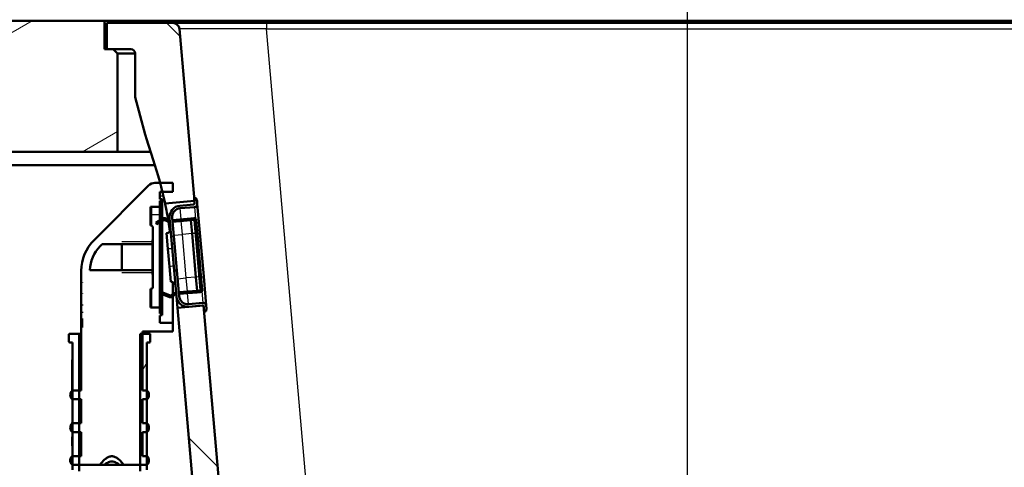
# Model space of a CAD drawing. Header units: millimetres. Extents: x 100 to 2000, y 93 to 2870.
# Tile 28 of 32: x 500 to 725, y 1655 to 1757. Entities that reach past the tile are written whole.
import ezdxf

# ---------------------------------------------------------------- set-up
doc = ezdxf.new("R2010")
doc.units = ezdxf.units.MM
doc.header["$LTSCALE"] = 10
for name, color, linetype, lineweight in [('Dimensions(ISO)', 7, 'Continuous', 25), ('Hatch', 7, 'Continuous', 9), ('Threads(ISO)', 7, 'Continuous', 25), ('Visible Edges(ISO)', 7, 'Continuous', 50), ('Visible Tangent Edges(ISO)', 7, 'Continuous', 25)]:
    doc.layers.add(name, color=color, linetype=linetype, lineweight=lineweight)
doc.styles.add('Text_3.5mm', font='arial.ttf', dxfattribs={"width": 0.9})
doc.dimstyles.new('KS-STANDARD', dxfattribs={"dimscale": 10, "dimtxt": 3.5, "dimasz": 2.5, "dimexe": 3.175, "dimexo": 0, "dimgap": 0.8, "dimtad": 1, "dimdec": 1, "dimrnd": 1e-08, "dimtxsty": 'Text_3.5mm', "dimcen": 0.09, "dimdle": 10, "dimclrd": 7, "dimclre": 7, "dimclrt": 7, "dimadec": 0, "dimazin": 2, "dimtfac": 0.714286, "dimtdec": 4, "dimtmove": 0, "dimatfit": 3, "dimfxl": 1, "dimtolj": 1, "dimlwd": 25, "dimlwe": 25, "dimarcsym": 0})

# ---------------------------------------------------------------- blocks, each defined once
blk = doc.blocks.new('*D6')
at = {"layer": 'Defpoints', "color": 0, "linetype": 'Continuous'}
for p in [(400.52, 2164.97), (400.52, 1756.84), (1000.52, 1756.84)]:
    blk.add_point(p, dxfattribs=at)
at = {"layer": 'Dimensions(ISO)', "color": 7, "linetype": 'Continuous', "lineweight": 25}
for p, q in [((400.52, 1756.84), (400.52, 2196.72)), ((1000.52, 1756.84), (1000.52, 2196.72)), ((975.52, 2164.97), (425.52, 2164.97))]:
    blk.add_line(p, q, dxfattribs=at)
at = {"layer": 'Dimensions(ISO)', "color": 7, "linetype": 'Continuous'}
for points in [[(425.52, 2169.14), (425.52, 2160.81), (400.52, 2164.97)], [(975.52, 2169.14), (975.52, 2160.81), (1000.52, 2164.97)]]:
    blk.add_solid(points, dxfattribs=at)
at = {"layer": 'Dimensions(ISO)', "color": 7, "linetype": 'Continuous', "lineweight": 25, "insert": (665.69, 2190.84), "char_height": 35, "attachment_point": 4, "style": 'Text_3.5mm'}
blk.add_mtext('\\A1;600', dxfattribs=at)
blk = doc.blocks.new('*D7')
at = {"layer": 'Defpoints', "color": 0, "linetype": 'Continuous'}
for p in [(1000.52, 1726.84), (1100.69, 1726.84), (594.92, 1447.15)]:
    blk.add_point(p, dxfattribs=at)
at = {"layer": 'Dimensions(ISO)', "color": 7, "linetype": 'Continuous', "lineweight": 25}
for p, q in [((1000.52, 1726.84), (1132.44, 1726.84)), ((1100.69, 1472.15), (1100.69, 1701.84)), ((594.92, 1447.15), (1132.44, 1447.15))]:
    blk.add_line(p, q, dxfattribs=at)
at = {"layer": 'Dimensions(ISO)', "color": 7, "linetype": 'Continuous'}
for points in [[(1096.53, 1701.84), (1104.86, 1701.84), (1100.69, 1726.84)], [(1096.53, 1472.15), (1104.86, 1472.15), (1100.69, 1447.15)]]:
    blk.add_solid(points, dxfattribs=at)
at = {"layer": 'Dimensions(ISO)', "color": 7, "linetype": 'Continuous', "lineweight": 25, "insert": (1074.82, 1548.63), "char_height": 35, "attachment_point": 4, "rotation": 90, "style": 'Text_3.5mm'}
blk.add_mtext('\\A1;280', dxfattribs=at)
blk = doc.blocks.new('*D11')
at = {"layer": 'Defpoints', "color": 0, "linetype": 'Continuous'}
for p in [(652.92, 2049.13), (400.52, 1756.84), (652.92, 1545.55)]:
    blk.add_point(p, dxfattribs=at)
at = {"layer": 'Dimensions(ISO)', "color": 7, "linetype": 'Continuous', "lineweight": 25}
for p, q in [((400.52, 1756.84), (400.52, 2080.88)), ((652.92, 1545.55), (652.92, 2080.88)), ((425.52, 2049.13), (627.92, 2049.13))]:
    blk.add_line(p, q, dxfattribs=at)
at = {"layer": 'Dimensions(ISO)', "color": 7, "linetype": 'Continuous'}
for points in [[(425.52, 2053.29), (425.52, 2044.96), (400.52, 2049.13)], [(627.92, 2053.29), (627.92, 2044.96), (652.92, 2049.13)]]:
    blk.add_solid(points, dxfattribs=at)
at = {"layer": 'Dimensions(ISO)', "color": 7, "linetype": 'Continuous', "lineweight": 25, "insert": (491.82, 2075), "char_height": 35, "attachment_point": 4, "style": 'Text_3.5mm'}
blk.add_mtext('\\A1;252', dxfattribs=at)

msp = doc.modelspace()

# ---------------------------------------------------------------- hatches: boundary and pattern name
at = {"layer": 'Hatch'}
h = msp.add_hatch(dxfattribs=at)
h.set_pattern_fill('ANSI31', color=256, scale=254, angle=165, style=0)
h.set_pattern_definition([(210, (0, 0), (15.875, -27.4963), [])])
h.paths.add_polyline_path([(1000.52, 1726.84), (1000.52, 1756.84), (953.52, 1756.84), (953.52, 1750.34), (953.02, 1750.34), (951.52, 1750.34), (950.52, 1749.34), (950.52, 1726.84)])
h.paths.add_polyline_path([(400.52, 1756.84), (400.52, 1726.84), (455.02, 1726.84), (455.02, 1746.84), (456.98, 1746.84), (456.98, 1756.84), (448.02, 1756.84)])
h.paths.add_polyline_path([(488.07, 1746.84), (490.02, 1746.84), (490.02, 1726.84), (522.52, 1726.84), (522.52, 1749.34), (521.52, 1750.34), (520.02, 1750.34), (519.52, 1750.34), (519.52, 1756.84), (497.02, 1756.84), (488.07, 1756.84)])
h = msp.add_hatch(dxfattribs=at)
h.set_pattern_fill('ANSI31', color=256, scale=254, angle=90, style=0)
h.set_pattern_definition([(135, (0, 0), (-22.45064, -22.45064), [])])
edge = h.paths.add_edge_path()
edge.add_line((529.11, 1729.85), (530.67, 1725.06))
edge.add_ellipse((435.56, 1694.16), major_axis=(30.9, -95.11), ratio=1, start_angle=86.8231, end_angle=90, ccw=False)
edge.add_ellipse((435.56, 1694.16), major_axis=(25.58, -96.67), ratio=1, start_angle=88.8178, end_angle=90, ccw=False)
edge.add_ellipse((435.56, 1694.16), major_axis=(23.58, -97.18), ratio=1, start_angle=88.4056, end_angle=90, ccw=False)
edge.add_line((533.36, 1715.03), (540.09, 1715.62))
edge.add_line((540.09, 1715.62), (540.03, 1716.22))
edge.add_line((540.03, 1716.22), (536.64, 1754.97))
edge.add_ellipse((535.15, 1754.84), major_axis=(-0.13, 1.49), ratio=1, start_angle=270, end_angle=355)
edge.add_line((535.15, 1756.34), (520.02, 1756.34))
edge.add_line((520.02, 1756.34), (520.02, 1750.34))
edge.add_line((520.02, 1750.34), (521.52, 1750.34))
edge.add_line((521.52, 1750.34), (525.52, 1750.34))
edge.add_ellipse((525.52, 1749.34), major_axis=(1, 0), ratio=1, start_angle=0, end_angle=90, ccw=False)
edge.add_line((526.52, 1749.34), (526.52, 1739.39))
edge.add_line((526.52, 1739.39), (528.81, 1730.85))
edge.add_ellipse((548.13, 1736.03), major_axis=(5.18, -19.32), ratio=1, start_angle=270, end_angle=273)
edge = h.paths.add_edge_path()
edge.add_line((592.92, 1540.65), (608.25, 1540.65))
edge.add_line((608.25, 1540.65), (608.12, 1542.59))
edge.add_ellipse((607.82, 1541.43), major_axis=(1.2, -0.04), ratio=1, start_angle=77.607, end_angle=90)
edge.add_line((607.86, 1542.63), (595.9, 1543.05))
edge.add_ellipse((595.91, 1543.15), major_axis=(-0.0999, 0.0035), ratio=1, start_angle=0, end_angle=90, ccw=False)
edge.add_line((595.81, 1543.15), (595.82, 1543.55))
edge.add_ellipse((595.92, 1543.55), major_axis=(0.0035, 0.0999), ratio=1, start_angle=2, end_angle=90, ccw=False)
edge.add_line((595.92, 1543.65), (608.04, 1543.65))
edge.add_line((608.04, 1543.65), (607.97, 1544.66))
edge.add_ellipse((606.98, 1544.59), major_axis=(-0.07, 0.998), ratio=1, start_angle=270, end_angle=341)
edge.add_line((607.24, 1545.55), (597.19, 1548.24))
edge.add_ellipse((597.45, 1549.21), major_axis=(-0.966, 0.259), ratio=1, start_angle=54.5, end_angle=90, ccw=False)
edge.add_line((596.68, 1548.57), (595.01, 1550.59))
edge.add_ellipse((595.78, 1551.23), major_axis=(-0.636, 0.772), ratio=1, start_angle=54.5, end_angle=90, ccw=False)
edge.add_line((594.79, 1551.16), (594.64, 1553.25))
edge.add_ellipse((591.15, 1553.01), major_axis=(-0.24, 3.49), ratio=1, start_angle=270, end_angle=353)
edge.add_line((591.33, 1556.51), (566.86, 1557.79))
edge.add_spline(control_points=[(566.86, 1557.79), (565.22, 1557.87), (563.62, 1558.23), (560.58, 1559.43), (559.17, 1560.28), (556.44, 1562.61), (555.21, 1564.15), (553.42, 1567.62), (552.87, 1569.51), (552.7, 1571.46)], knot_values=[-2.152597, -2.152597, -2.152597, -2.152597, -1.662265, -1.662265, -1.171933, -1.171933, -0.585967, -0.585967, 0, 0, 0, 0], degree=3, periodic=0)
edge.add_line((552.7, 1571.46), (542.3, 1690.32))
edge.add_line((542.3, 1690.32), (542.2, 1691.41))
edge.add_line((542.2, 1691.41), (542.18, 1691.71))
edge.add_line((542.18, 1691.71), (541.88, 1691.68))
edge.add_line((541.88, 1691.68), (538.79, 1691.41))
edge.add_line((538.79, 1691.41), (536.2, 1691.19))
edge.add_line((536.2, 1691.19), (547.06, 1567.05))
edge.add_spline(control_points=[(547.06, 1567.05), (547.25, 1564.88), (547.8, 1562.76), (549.55, 1558.77), (550.74, 1556.93), (553.97, 1553.39), (556.08, 1551.83), (560.79, 1549.6), (563.34, 1548.96), (565.94, 1548.82)], knot_values=[-2.870129, -2.870129, -2.870129, -2.870129, -2.216354, -2.216354, -1.562578, -1.562578, -0.781289, -0.781289, 0, 0, 0, 0], degree=3, periodic=0)
edge.add_line((565.94, 1548.82), (580.44, 1548.06))
edge.add_ellipse((579.92, 1538.08), major_axis=(9.99, -0.52), ratio=1, start_angle=37.8602, end_angle=90, ccw=False)
edge.add_ellipse((596.33, 1549.51), major_axis=(5.72, -8.21), ratio=1, start_angle=270, end_angle=302.2923)
edge.add_ellipse((592.92, 1540.15), major_axis=(0.143, 0.479), ratio=1, start_angle=16.5598, end_angle=90, ccw=False)
edge = h.paths.add_edge_path()
edge.add_line((712.92, 1540.65), (712.92, 1540.65))
edge.add_ellipse((712.92, 1540.15), major_axis=(0.5, 0), ratio=1, start_angle=16.5598, end_angle=90, ccw=False)
edge.add_ellipse((709.52, 1549.51), major_axis=(9.22, 3.88), ratio=1, start_angle=270, end_angle=302.2923)
edge.add_ellipse((725.93, 1538.08), major_axis=(5.72, 8.21), ratio=1, start_angle=37.8602, end_angle=90, ccw=False)
edge.add_line((725.41, 1548.06), (907.88, 1557.63))
edge.add_spline(control_points=[(907.88, 1557.63), (910.06, 1557.74), (912.2, 1558.21), (916.25, 1559.82), (918.13, 1560.95), (921.77, 1564.05), (923.41, 1566.11), (925.8, 1570.74), (926.53, 1573.26), (926.76, 1575.86)], knot_values=[-2.870129, -2.870129, -2.870129, -2.870129, -2.216354, -2.216354, -1.562578, -1.562578, -0.781289, -0.781289, 0, 0, 0, 0], degree=3, periodic=0)
edge.add_line((926.76, 1575.86), (937.87, 1702.88))
edge.add_ellipse((1037.49, 1694.16), major_axis=(8.72, 99.62), ratio=1, start_angle=77, end_angle=90, ccw=False)
edge.add_line((942.38, 1725.06), (943.94, 1729.85))
edge.add_ellipse((924.92, 1736.03), major_axis=(19.02, -6.18), ratio=1, start_angle=0, end_angle=3)
edge.add_line((944.23, 1730.85), (946.52, 1739.39))
edge.add_line((946.52, 1739.39), (946.52, 1749.34))
edge.add_ellipse((947.52, 1749.34), major_axis=(0, 1), ratio=1, start_angle=0, end_angle=90, ccw=False)
edge.add_line((947.52, 1750.34), (951.52, 1750.34))
edge.add_line((951.52, 1750.34), (953.02, 1750.34))
edge.add_line((953.02, 1750.34), (953.02, 1756.34))
edge.add_line((953.02, 1756.34), (937.9, 1756.34))
edge.add_ellipse((937.9, 1754.84), major_axis=(-1.5, 0), ratio=1, start_angle=270, end_angle=355)
edge.add_line((936.4, 1754.97), (921.12, 1580.26))
edge.add_spline(control_points=[(921.12, 1580.26), (920.98, 1578.64), (920.57, 1577.04), (919.26, 1574.05), (918.36, 1572.67), (915.94, 1570.02), (914.36, 1568.85), (910.82, 1567.18), (908.91, 1566.69), (906.96, 1566.59)], knot_values=[-2.152597, -2.152597, -2.152597, -2.152597, -1.662265, -1.662265, -1.171933, -1.171933, -0.585967, -0.585967, 0, 0, 0, 0], degree=3, periodic=0)
edge.add_line((906.96, 1566.59), (714.52, 1556.51))
edge.add_ellipse((714.7, 1553.01), major_axis=(-3.5, -0.18), ratio=1, start_angle=270, end_angle=353)
edge.add_line((711.21, 1553.25), (711.06, 1551.16))
edge.add_ellipse((710.06, 1551.23), major_axis=(-0.07, -0.998), ratio=1, start_angle=54.5, end_angle=90, ccw=False)
edge.add_line((710.84, 1550.59), (709.17, 1548.57))
edge.add_ellipse((708.4, 1549.21), major_axis=(-0.636, -0.772), ratio=1, start_angle=54.5, end_angle=90, ccw=False)
edge.add_line((708.66, 1548.24), (698.61, 1545.55))
edge.add_ellipse((698.87, 1544.59), major_axis=(-0.966, -0.259), ratio=1, start_angle=270, end_angle=341)
edge.add_line((697.87, 1544.66), (697.8, 1543.65))
edge.add_line((697.8, 1543.65), (709.93, 1543.65))
edge.add_ellipse((709.93, 1543.55), major_axis=(0.1, 0), ratio=1, start_angle=2, end_angle=90, ccw=False)
edge.add_line((710.03, 1543.55), (710.04, 1543.15))
edge.add_ellipse((709.94, 1543.15), major_axis=(0.0035, -0.0999), ratio=1, start_angle=0, end_angle=90, ccw=False)
edge.add_line((709.95, 1543.05), (697.99, 1542.63))
edge.add_ellipse((698.03, 1541.43), major_axis=(1.16, 0.3), ratio=1, start_angle=77.607, end_angle=90)
edge.add_line((697.73, 1542.59), (697.59, 1540.65))
edge.add_line((697.59, 1540.65), (712.92, 1540.65))
h = msp.add_hatch(dxfattribs=at)
h.set_pattern_fill('ANSI31', color=256, scale=254, angle=105, style=0)
h.set_pattern_definition([(150, (0, 0), (-15.875, -27.4963), [])])
edge = h.paths.add_edge_path()
edge.add_ellipse((540.39, 1716.15), major_axis=(0.0906, 0.0423), ratio=1, start_angle=0, end_angle=70)
edge.add_line((540.38, 1716.25), (540.03, 1716.22))
edge.add_line((540.03, 1716.22), (540.09, 1715.62))
edge.add_line((540.09, 1715.62), (540.13, 1715.12))
edge.add_ellipse((539.83, 1715.09), major_axis=(0.026, -0.299), ratio=1, start_angle=0, end_angle=90, ccw=False)
edge.add_line((539.86, 1714.8), (536.77, 1714.53))
edge.add_ellipse((537, 1711.94), major_axis=(-2.59, -0.23), ratio=1, start_angle=270, end_angle=360)
edge.add_line((534.41, 1711.71), (534.92, 1705.81))
edge.add_line((534.92, 1705.81), (535.52, 1705.86))
edge.add_line((535.52, 1705.86), (535, 1711.76))
edge.add_ellipse((537, 1711.94), major_axis=(-0.17, 1.99), ratio=1, start_angle=0, end_angle=90, ccw=False)
edge.add_line((536.82, 1713.93), (540.11, 1714.22))
edge.add_ellipse((540.05, 1714.91), major_axis=(0.697, 0.061), ratio=1, start_angle=270, end_angle=360)
edge.add_line((540.75, 1714.97), (540.69, 1715.6))
edge.add_ellipse((539.7, 1715.51), major_axis=(-0.087, 0.996), ratio=1, start_angle=270, end_angle=290)
edge.add_line((540.6, 1715.93), (540.48, 1716.19))
edge = h.paths.add_edge_path()
edge.add_ellipse((541.91, 1691.39), major_axis=(0.299, 0.026), ratio=1, start_angle=0, end_angle=90)
edge.add_line((541.88, 1691.68), (538.79, 1691.41))
edge.add_ellipse((538.57, 1694), major_axis=(0.23, -2.59), ratio=1, start_angle=270, end_angle=360, ccw=False)
edge.add_line((535.98, 1693.78), (535.46, 1699.68))
edge.add_line((535.46, 1699.68), (536.06, 1699.73))
edge.add_line((536.06, 1699.73), (536.57, 1693.83))
edge.add_ellipse((538.57, 1694), major_axis=(-1.99, -0.17), ratio=1, start_angle=0, end_angle=90)
edge.add_line((538.74, 1692.01), (542.03, 1692.3))
edge.add_ellipse((542.09, 1691.6), major_axis=(-0.061, 0.697), ratio=1, start_angle=270, end_angle=360, ccw=False)
edge.add_line((542.79, 1691.66), (542.84, 1691.04))
edge.add_ellipse((541.84, 1690.95), major_axis=(0.259, 0.966), ratio=1, start_angle=270, end_angle=290, ccw=False)
edge.add_line((542.81, 1690.7), (542.74, 1690.42))
edge.add_ellipse((542.64, 1690.45), major_axis=(0.0996, 0.0087), ratio=1, start_angle=270, end_angle=340, ccw=False)
edge.add_line((542.65, 1690.35), (542.3, 1690.32))
edge.add_line((542.3, 1690.32), (542.2, 1691.41))
h = msp.add_hatch(dxfattribs=at)
h.set_pattern_fill('ANSI31', color=256, scale=254, style=0)
h.set_pattern_definition([(45, (0, 0), (-22.45064, 22.45064), [])])
edge = h.paths.add_edge_path()
edge.add_line((541.17, 1703.15), (540.83, 1707.07))
edge.add_line((540.83, 1707.07), (540.84, 1707.07))
edge.add_line((540.84, 1707.07), (540.47, 1711.24))
edge.add_ellipse((539.97, 1711.19), major_axis=(-0.044, 0.498), ratio=1, start_angle=270, end_angle=360)
edge.add_line((539.93, 1711.69), (539.23, 1711.63))
edge.add_line((539.23, 1711.63), (539.27, 1711.23))
edge.add_line((539.27, 1711.23), (539.96, 1711.29))
edge.add_ellipse((539.97, 1711.19), major_axis=(0.0996, 0.0087), ratio=1, start_angle=0, end_angle=90, ccw=False)
edge.add_line((540.07, 1711.2), (541.47, 1695.26))
edge.add_ellipse((541.37, 1695.25), major_axis=(0.0087, -0.0996), ratio=1, start_angle=0, end_angle=90, ccw=False)
edge.add_line((541.38, 1695.15), (540.68, 1695.09))
edge.add_line((540.68, 1695.09), (540.71, 1694.69))
edge.add_line((540.71, 1694.69), (541.41, 1694.75))
edge.add_ellipse((541.37, 1695.25), major_axis=(0.498, 0.044), ratio=1, start_angle=270, end_angle=360)
edge.add_line((541.87, 1695.3), (541.5, 1699.46))
edge.add_line((541.5, 1699.46), (541.49, 1699.46))
edge.add_line((541.49, 1699.46), (541.3, 1701.67))
edge.add_line((541.3, 1701.67), (541.31, 1701.67))
edge.add_line((541.31, 1701.67), (541.18, 1703.15))
edge.add_line((541.18, 1703.15), (541.17, 1703.15))
h = msp.add_hatch(dxfattribs=at)
h.set_pattern_fill('ANSI31', color=256, scale=254, angle=15, style=0)
h.set_pattern_definition([(60, (0, 0), (-27.4963, 15.875), [])])
edge = h.paths.add_edge_path()
edge.add_ellipse((529.78, 1683.44), major_axis=(0.2, 0), ratio=1, start_angle=270, end_angle=360)
edge.add_line((529.98, 1683.44), (529.98, 1685.04))
edge.add_ellipse((529.78, 1685.04), major_axis=(0, 0.2), ratio=1, start_angle=270, end_angle=360)
edge.add_line((529.78, 1685.24), (528.18, 1685.24))
edge.add_line((528.18, 1685.24), (527.68, 1685.24))
edge.add_line((527.68, 1685.24), (527.68, 1655.24))
edge.add_line((527.68, 1655.24), (527.68, 1653.81))
edge.add_spline(control_points=[(527.68, 1653.81), (529.89, 1647.74), (534.14, 1636.06)], knot_values=[0.212028, 0.212028, 0.212028, 2.040563, 2.040563, 2.040563], weights=[1.012567, 1.060473, 1.000021], degree=2, periodic=0)
edge.add_spline(control_points=[(534.14, 1636.06), (534.16, 1636.01), (534.17, 1635.95), (534.17, 1635.89)], knot_values=[-0.016372, -0.016372, -0.016372, -0.016372, 0, 0, 0, 0], degree=3, periodic=0)
edge.add_line((534.17, 1635.89), (534.17, 1545.24))
edge.add_line((534.17, 1545.24), (535.17, 1545.24))
edge.add_line((535.17, 1545.24), (535.67, 1547.24))
edge.add_line((535.67, 1547.24), (535.67, 1593.26))
edge.add_line((535.67, 1593.26), (535.67, 1595.64))
edge.add_line((535.67, 1595.64), (535.67, 1608.46))
edge.add_line((535.67, 1608.46), (535.67, 1610.84))
edge.add_line((535.67, 1610.84), (535.67, 1623.66))
edge.add_line((535.67, 1623.66), (535.67, 1626.04))
edge.add_line((535.67, 1626.04), (535.67, 1628.95))
edge.add_line((535.67, 1628.95), (535.67, 1635.89))
edge.add_spline(control_points=[(535.67, 1635.89), (535.67, 1636.11), (535.63, 1636.36), (535.55, 1636.57)], knot_values=[0, 0, 0, 0, 0.065486, 0.065486, 0.065486, 0.065486], degree=3, periodic=0)
edge.add_line((535.55, 1636.57), (529.18, 1654.08))
edge.add_line((529.18, 1654.08), (529.18, 1655.28))
edge.add_line((529.18, 1655.28), (529.18, 1657.24))
edge.add_line((529.18, 1657.24), (529.18, 1662.74))
edge.add_line((529.18, 1662.74), (529.18, 1664.74))
edge.add_line((529.18, 1664.74), (529.18, 1670.24))
edge.add_line((529.18, 1670.24), (529.18, 1672.24))
edge.add_line((529.18, 1672.24), (529.18, 1683.24))
edge.add_line((529.18, 1683.24), (529.78, 1683.24))
edge = h.paths.add_edge_path()
edge.add_ellipse((511.58, 1685.04), major_axis=(-0.2, 0), ratio=1, start_angle=270, end_angle=360)
edge.add_line((511.38, 1685.04), (511.38, 1683.44))
edge.add_ellipse((511.58, 1683.44), major_axis=(0, -0.2), ratio=1, start_angle=270, end_angle=360)
edge.add_line((511.58, 1683.24), (512.18, 1683.24))
edge.add_line((512.18, 1683.24), (512.18, 1679.27))
edge.add_line((512.18, 1679.27), (512.08, 1679.27))
edge.add_line((512.08, 1679.27), (512.08, 1679.21))
edge.add_line((512.08, 1679.21), (512.18, 1679.21))
edge.add_line((512.18, 1679.21), (512.18, 1676.95))
edge.add_line((512.18, 1676.95), (512.08, 1676.95))
edge.add_line((512.08, 1676.95), (512.08, 1676.89))
edge.add_line((512.08, 1676.89), (512.18, 1676.89))
edge.add_line((512.18, 1676.89), (512.18, 1676.33))
edge.add_line((512.18, 1676.33), (512.08, 1676.33))
edge.add_line((512.08, 1676.33), (512.08, 1676.27))
edge.add_line((512.08, 1676.27), (512.18, 1676.27))
edge.add_line((512.18, 1676.27), (512.18, 1674.32))
edge.add_line((512.18, 1674.32), (512.08, 1674.32))
edge.add_line((512.08, 1674.32), (512.08, 1674.26))
edge.add_line((512.08, 1674.26), (512.18, 1674.26))
edge.add_line((512.18, 1674.26), (512.18, 1673.64))
edge.add_line((512.18, 1673.64), (512.08, 1673.64))
edge.add_line((512.08, 1673.64), (512.08, 1673.59))
edge.add_line((512.08, 1673.59), (512.18, 1673.59))
edge.add_line((512.18, 1673.59), (512.18, 1672.24))
edge.add_line((512.18, 1672.24), (512.18, 1671.33))
edge.add_line((512.18, 1671.33), (512.08, 1671.33))
edge.add_line((512.08, 1671.33), (512.08, 1671.27))
edge.add_line((512.08, 1671.27), (512.18, 1671.27))
edge.add_line((512.18, 1671.27), (512.18, 1670.24))
edge.add_line((512.18, 1670.24), (512.18, 1664.74))
edge.add_line((512.18, 1664.74), (512.18, 1662.74))
edge.add_line((512.18, 1662.74), (512.18, 1657.24))
edge.add_line((512.18, 1657.24), (512.18, 1655.28))
edge.add_line((512.18, 1655.28), (512.18, 1654.08))
edge.add_spline(control_points=[(512.18, 1654.08), (509.86, 1647.71), (505.81, 1636.57)], knot_values=[1.18921, 1.18921, 1.18921, 2.735161, 2.735161, 2.735161], weights=[1.061668, 1.070924, 1.000031], degree=2, periodic=0)
edge.add_spline(control_points=[(505.81, 1636.57), (505.73, 1636.36), (505.68, 1636.11), (505.68, 1635.89)], knot_values=[-0.065486, -0.065486, -0.065486, -0.065486, 0, 0, 0, 0], degree=3, periodic=0)
edge.add_line((505.68, 1635.89), (505.68, 1628.95))
edge.add_line((505.68, 1628.95), (505.68, 1626.04))
edge.add_line((505.68, 1626.04), (505.68, 1623.66))
edge.add_line((505.68, 1623.66), (505.68, 1610.84))
edge.add_line((505.68, 1610.84), (505.68, 1608.46))
edge.add_line((505.68, 1608.46), (505.68, 1595.64))
edge.add_line((505.68, 1595.64), (505.68, 1593.26))
edge.add_line((505.68, 1593.26), (505.68, 1547.24))
edge.add_line((505.68, 1547.24), (506.18, 1545.24))
edge.add_line((506.18, 1545.24), (507.19, 1545.24))
edge.add_line((507.19, 1545.24), (507.19, 1635.89))
edge.add_spline(control_points=[(507.19, 1635.89), (507.19, 1635.95), (507.2, 1636.01), (507.22, 1636.06)], knot_values=[0, 0, 0, 0, 0.016372, 0.016372, 0.016372, 0.016372], degree=3, periodic=0)
edge.add_spline(control_points=[(507.22, 1636.06), (511.47, 1647.74), (513.68, 1653.81)], knot_values=[0.000317, 0.000317, 0.000317, 1.828851, 1.828851, 1.828851], weights=[1.000021, 1.060473, 1.012567], degree=2, periodic=0)
edge.add_line((513.68, 1653.81), (513.68, 1655.24))
edge.add_line((513.68, 1655.24), (513.68, 1657.24))
edge.add_line((513.68, 1657.24), (513.68, 1662.74))
edge.add_line((513.68, 1662.74), (513.68, 1664.74))
edge.add_line((513.68, 1664.74), (513.68, 1670.24))
edge.add_line((513.68, 1670.24), (513.68, 1672.24))
edge.add_line((513.68, 1672.24), (513.68, 1685.24))
edge.add_line((513.68, 1685.24), (511.58, 1685.24))

# ---------------------------------------------------------------- linework, layer by layer
at = {"layer": 'Threads(ISO)'}
for p, q in [((530.48, 1706.26), (523.48, 1706.26)), ((523.48, 1699.22), (530.48, 1699.22))]:
    msp.add_line(p, q, dxfattribs=at)
at = {"layer": 'Visible Edges(ISO)'}
for p, q in [((519.52, 1756.84), (497.02, 1756.84)), ((519.52, 1750.34), (519.52, 1756.84)), ((519.52, 1756.84), (535.02, 1756.84)), ((535.15, 1756.34), (520.02, 1756.34)), ((520.02, 1756.34), (520.02, 1750.34)), ((535.02, 1756.84), (938.02, 1756.84)), ((556.57, 1756.34), (535.15, 1756.34)), ((916.48, 1756.34), (556.57, 1756.34)), ((540.09, 1715.62), (536.64, 1754.97)), ((521.52, 1750.34), (519.52, 1750.34)), ((520.02, 1750.34), (525.52, 1750.34)), ((522.52, 1749.34), (521.52, 1750.34)), ((522.52, 1726.84), (522.52, 1749.34)), ((522.52, 1749.34), (526.52, 1749.34)), ((526.52, 1749.34), (526.52, 1739.39)), ((526.52, 1739.39), (528.81, 1730.85)), ((529.11, 1729.85), (530.67, 1725.06)), ((490.02, 1726.84), (522.52, 1726.84)), ((530.09, 1726.84), (522.52, 1726.84)), ((488.07, 1723.84), (531.05, 1723.84)), ((529.59, 1719.16), (517.11, 1706.67)), ((535.18, 1719.74), (531.01, 1719.74)), ((535.18, 1717.74), (535.18, 1719.74)), ((532.18, 1716.04), (532.18, 1717.74)), ((532.18, 1717.74), (535.18, 1717.74)), ((532.68, 1716), (532.18, 1716.04)), ((532.18, 1715.64), (532.68, 1715.69)), ((532.18, 1714.24), (532.18, 1715.64)), ((532.68, 1715.69), (532.68, 1716)), ((532.68, 1715.69), (532.68, 1711.49)), ((533.36, 1715.03), (540.09, 1715.62)), ((539.86, 1714.8), (536.77, 1714.53)), ((540.38, 1716.25), (540.03, 1716.22)), ((540.03, 1716.22), (540.13, 1715.12)), ((540.6, 1715.93), (540.48, 1716.19)), ((540.75, 1714.97), (540.69, 1715.6)), ((541.33, 1708.3), (540.75, 1714.97)), ((530.06, 1709.98), (530.06, 1714.24)), ((530.06, 1714.24), (532.18, 1714.24)), ((530.18, 1709.98), (530.18, 1714.24)), ((532.18, 1712.44), (532.18, 1714.24)), ((532.18, 1711.18), (532.18, 1712.44)), ((536.82, 1713.93), (540.11, 1714.22)), ((531.29, 1710.63), (532.84, 1711.59)), ((531.5, 1710.29), (531.29, 1710.63)), ((533.05, 1711.24), (531.5, 1710.29)), ((532.18, 1691.24), (532.18, 1710.71)), ((532.68, 1711.02), (532.68, 1689.8)), ((533.86, 1710.96), (533.35, 1711.25)), ((533.55, 1711.6), (534.06, 1711.3)), ((534.41, 1711.71), (534.92, 1705.81)), ((535.52, 1705.86), (535, 1711.76)), ((539.23, 1711.63), (535.05, 1711.26)), ((535.08, 1710.86), (539.27, 1711.23)), ((539.93, 1711.69), (539.23, 1711.63)), ((539.23, 1711.63), (539.27, 1711.23)), ((539.27, 1711.23), (539.96, 1711.29)), ((539.54, 1708.14), (539.27, 1711.23)), ((540.07, 1711.2), (541.47, 1695.26)), ((540.84, 1707.07), (540.47, 1711.24)), ((530.08, 1709.98), (530.06, 1709.98)), ((530.58, 1709.49), (530.58, 1709.48)), ((530.58, 1706.72), (530.58, 1709.48)), ((534.02, 1704.67), (533.71, 1708.23)), ((540.41, 1698.18), (539.54, 1708.14)), ((542.2, 1698.34), (541.33, 1708.3)), ((518.52, 1705.26), (518.99, 1705.72)), ((518.99, 1705.72), (523.48, 1705.72)), ((523.48, 1705.72), (523.48, 1705.72)), ((523.48, 1705.72), (530.48, 1705.72)), ((523.48, 1699.77), (523.48, 1705.72)), ((530.48, 1705.72), (530.48, 1706.72)), ((530.48, 1706.72), (530.58, 1706.72)), ((530.48, 1699.77), (530.48, 1705.72)), ((530.58, 1706.72), (530.58, 1698.76)), ((534.92, 1705.81), (535.52, 1705.86)), ((534.92, 1705.81), (535.46, 1699.68)), ((535.52, 1705.86), (536.06, 1699.73)), ((541.17, 1703.15), (540.83, 1707.07)), ((540.83, 1707.07), (540.84, 1707.07)), ((540.84, 1707.07), (541.03, 1704.87)), ((534.02, 1704.67), (534.37, 1700.64)), ((541.03, 1704.87), (541.02, 1704.87)), ((541.03, 1704.87), (541.08, 1704.22)), ((541.08, 1704.22), (541.07, 1704.22)), ((541.08, 1704.22), (541.18, 1703.15)), ((541.18, 1703.15), (541.17, 1703.15)), ((541.31, 1701.67), (541.18, 1703.15)), ((541.49, 1699.46), (541.3, 1701.67)), ((541.3, 1701.67), (541.31, 1701.67)), ((541.31, 1701.67), (541.5, 1699.46)), ((514.18, 1699.6), (514.18, 1698.74)), ((523.48, 1699.76), (516.18, 1699.76)), ((530.48, 1699.77), (523.48, 1699.77)), ((523.48, 1699.77), (523.48, 1699.76)), ((530.48, 1698.76), (530.48, 1699.77)), ((534.68, 1697.08), (534.37, 1700.64)), ((536.06, 1699.73), (535.46, 1699.68)), ((535.46, 1699.68), (535.98, 1693.78)), ((536.57, 1693.83), (536.06, 1699.73)), ((541.5, 1699.46), (541.49, 1699.46)), ((541.87, 1695.3), (541.5, 1699.46)), ((514.18, 1698.74), (514.38, 1698.74)), ((514.18, 1698.7), (514.18, 1698.74)), ((514.38, 1698.7), (514.18, 1698.7)), ((514.18, 1698.7), (514.18, 1697.01)), ((514.18, 1697.01), (514.38, 1697.01)), ((514.18, 1696.96), (514.18, 1697.01)), ((514.38, 1696.96), (514.18, 1696.96)), ((514.18, 1696.96), (514.18, 1694.52)), ((514.38, 1698.74), (514.38, 1698.7)), ((514.38, 1697.01), (514.38, 1696.96)), ((530.58, 1698.76), (530.48, 1698.76)), ((530.58, 1696.01), (530.58, 1698.76)), ((535.18, 1696.99), (535.18, 1694.32)), ((540.68, 1695.09), (540.41, 1698.18)), ((542.79, 1691.66), (542.2, 1698.34)), ((514.18, 1694.52), (514.38, 1694.52)), ((514.18, 1694.48), (514.18, 1694.52)), ((514.38, 1694.48), (514.18, 1694.48)), ((514.18, 1694.48), (514.18, 1692.79)), ((514.38, 1694.52), (514.38, 1694.48)), ((530.06, 1691.24), (530.06, 1695.5)), ((530.06, 1695.5), (530.08, 1695.5)), ((530.18, 1691.24), (530.18, 1695.5)), ((530.58, 1696.01), (530.58, 1695.99)), ((532.86, 1694.67), (532.72, 1694.3)), ((534.56, 1694), (532.86, 1694.67)), ((535.31, 1694.42), (534.86, 1694.05)), ((536.49, 1694.73), (540.68, 1695.09)), ((540.71, 1694.69), (536.53, 1694.33)), ((541.38, 1695.15), (540.68, 1695.09)), ((540.68, 1695.09), (540.71, 1694.69)), ((540.71, 1694.69), (541.41, 1694.75)), ((514.18, 1692.79), (514.38, 1692.79)), ((514.18, 1692.74), (514.18, 1692.79)), ((514.38, 1692.74), (514.18, 1692.74)), ((514.18, 1692.74), (514.18, 1691.96)), ((514.38, 1692.79), (514.38, 1692.74)), ((532.72, 1694.3), (534.41, 1693.63)), ((535.12, 1693.74), (535.56, 1694.12)), ((535.18, 1693.79), (535.18, 1687.74)), ((536.2, 1691.19), (535.98, 1693.78)), ((542.03, 1692.3), (538.74, 1692.01)), ((514.18, 1691.96), (514.38, 1691.96)), ((514.18, 1691.91), (514.18, 1691.96)), ((514.18, 1691.91), (514.38, 1691.91)), ((514.18, 1691.68), (514.18, 1691.91)), ((514.38, 1691.68), (514.18, 1691.68)), ((514.18, 1691.68), (514.18, 1690.28)), ((514.18, 1690.28), (514.38, 1690.28)), ((514.18, 1690.07), (514.18, 1690.28)), ((514.18, 1690.07), (514.38, 1690.07)), ((514.18, 1690.01), (514.18, 1690.07)), ((514.38, 1690.01), (514.18, 1690.01)), ((514.18, 1690.01), (514.18, 1688.7)), ((514.38, 1691.96), (514.38, 1691.68)), ((514.38, 1690.28), (514.38, 1690.01)), ((532.18, 1691.24), (530.06, 1691.24)), ((532.18, 1689.84), (532.18, 1691.24)), ((532.68, 1689.8), (532.18, 1689.84)), ((542.18, 1691.71), (536.2, 1691.19)), ((536.2, 1691.19), (547.06, 1567.05)), ((538.79, 1691.41), (541.88, 1691.68)), ((552.7, 1571.46), (542.18, 1691.71)), ((542.2, 1691.41), (542.3, 1690.32)), ((542.3, 1690.32), (542.65, 1690.35)), ((542.74, 1690.42), (542.81, 1690.7)), ((542.84, 1691.04), (542.79, 1691.66)), ((514.18, 1688.7), (514.38, 1688.7)), ((514.18, 1686.7), (514.18, 1688.7)), ((514.38, 1688.7), (514.38, 1686.7)), ((532.18, 1689.44), (532.68, 1689.49)), ((532.18, 1687.74), (532.18, 1689.44)), ((535.18, 1687.74), (532.18, 1687.74)), ((532.68, 1689.49), (532.68, 1689.8)), ((535.18, 1685.74), (535.18, 1687.74)), ((514.38, 1686.7), (514.18, 1686.7)), ((514.18, 1686.7), (514.18, 1672.24)), ((528.18, 1672.24), (528.18, 1685.74)), ((528.18, 1685.74), (535.18, 1685.74)), ((511.38, 1685.04), (511.38, 1683.44)), ((513.68, 1685.24), (511.58, 1685.24)), ((511.58, 1683.24), (512.18, 1683.24)), ((512.18, 1683.24), (512.18, 1679.27)), ((513.68, 1653.81), (513.68, 1685.24)), ((513.68, 1685.24), (514.18, 1685.24)), ((529.78, 1685.24), (527.68, 1685.24)), ((527.68, 1685.24), (527.68, 1653.81)), ((529.18, 1654.08), (529.18, 1683.24)), ((529.18, 1683.24), (529.78, 1683.24)), ((529.98, 1683.44), (529.98, 1685.04)), ((512.18, 1679.27), (512.08, 1679.27)), ((512.08, 1679.27), (512.08, 1679.21)), ((512.08, 1679.21), (512.18, 1679.21)), ((512.08, 1676.95), (512.08, 1679.21)), ((512.18, 1679.21), (512.18, 1676.95)), ((512.18, 1676.95), (512.08, 1676.95)), ((512.08, 1676.95), (512.08, 1676.89)), ((512.08, 1676.89), (512.18, 1676.89)), ((512.08, 1676.33), (512.08, 1676.89)), ((512.18, 1676.33), (512.08, 1676.33)), ((512.08, 1676.33), (512.08, 1676.27)), ((512.18, 1676.89), (512.18, 1676.33)), ((512.08, 1676.27), (512.18, 1676.27)), ((512.08, 1676.27), (512.08, 1674.32)), ((512.18, 1674.32), (512.08, 1674.32)), ((512.08, 1674.32), (512.08, 1674.26)), ((512.08, 1674.26), (512.18, 1674.26)), ((512.08, 1673.64), (512.08, 1674.26)), ((512.18, 1676.27), (512.18, 1674.32)), ((512.18, 1674.26), (512.18, 1673.64)), ((512.18, 1673.64), (512.08, 1673.64)), ((512.08, 1673.64), (512.08, 1673.59)), ((512.08, 1673.59), (512.18, 1673.59)), ((512.08, 1672.16), (512.08, 1673.59)), ((512.18, 1673.59), (512.18, 1671.33)), ((514.18, 1672.24), (512.18, 1672.24)), ((529.18, 1672.24), (528.18, 1672.24)), ((512.18, 1671.33), (512.08, 1671.33)), ((512.08, 1671.33), (512.08, 1671.27)), ((512.08, 1671.27), (512.18, 1671.27)), ((512.18, 1671.27), (512.18, 1654.08)), ((512.18, 1670.24), (514.18, 1670.24)), ((514.18, 1670.24), (514.18, 1664.74)), ((528.18, 1664.74), (528.18, 1670.24)), ((528.18, 1670.24), (529.18, 1670.24)), ((512.18, 1664.96), (512.08, 1664.96)), ((512.08, 1664.96), (512.08, 1664.95)), ((512.18, 1664.95), (512.08, 1664.95)), ((512.08, 1664.95), (512.08, 1664.92)), ((512.18, 1664.92), (512.08, 1664.92)), ((512.08, 1664.92), (512.08, 1664.92)), ((512.18, 1664.92), (512.08, 1664.92)), ((512.08, 1664.92), (512.08, 1664.66)), ((514.18, 1664.74), (512.18, 1664.74)), ((529.18, 1664.74), (528.18, 1664.74)), ((512.18, 1661.66), (512.08, 1661.66)), ((512.08, 1661.66), (512.08, 1660.62)), ((512.08, 1660.62), (512.08, 1659.58)), ((512.18, 1662.74), (514.18, 1662.74)), ((514.18, 1662.74), (514.18, 1657.24)), ((528.18, 1657.24), (528.18, 1662.74)), ((528.18, 1662.74), (529.18, 1662.74)), ((512.18, 1659.58), (512.08, 1659.58)), ((514.18, 1657.24), (512.18, 1657.24)), ((529.18, 1657.24), (528.18, 1657.24)), ((512.37, 1655.24), (518.46, 1655.24)), ((518.46, 1655.24), (519.47, 1655.24)), ((519.47, 1655.24), (522.89, 1655.24)), ((522.89, 1655.24), (523.9, 1655.24)), ((523.9, 1655.24), (528.99, 1655.24))]:
    msp.add_line(p, q, dxfattribs=at)
for centre, radius, start, end in [((535.15, 1754.84), 1.5, 5, 90), ((525.52, 1749.34), 1, 0, 90), ((548.13, 1736.03), 20, 195, 198), ((435.56, 1694.16), 100, 12.0465, 18), ((531.01, 1717.74), 2, 90, 135), ((539.83, 1715.09), 0.3, 275, 5), ((540.05, 1714.91), 0.7, 275, 5), ((540.39, 1716.15), 0.1, 25, 95), ((539.7, 1715.51), 1, 5, 25), ((537, 1711.94), 2.6, 95, 185), ((537, 1711.94), 2, 95, 185), ((533.2, 1710.99), 0.7, 60.008, 121.5651), ((533.2, 1710.99), 0.3, 60.008, 121.5651), ((534.41, 1711.91), 1.1, 240.008, 273.924), ((534.41, 1711.91), 0.7, 240.008, 273.3091), ((539.97, 1711.19), 0.5, 5, 95), ((539.97, 1711.19), 0.1, 5, 95), ((530.08, 1709.49), 0.5, 0, 78.463), ((533.62, 1709.23), 1, 275, 5), ((524.18, 1699.6), 10, 135, 180), ((524.18, 1699.6), 8, 135, 178.8262), ((534.77, 1696.08), 1, 5, 95), ((530.08, 1695.99), 0.5, 281.537, 0), ((536.01, 1693.58), 1.1, 96.076, 129.992), ((541.37, 1695.25), 0.1, 275, 5), ((541.37, 1695.25), 0.5, 275, 5), ((534.67, 1694.28), 0.7, 248.4349, 309.992), ((534.67, 1694.28), 0.3, 248.4349, 309.992), ((536.01, 1693.58), 0.7, 96.6909, 129.992), ((538.57, 1694), 2.6, 185, 275), ((538.57, 1694), 2, 185, 275), ((542.09, 1691.6), 0.7, 5, 95), ((541.91, 1691.39), 0.3, 5, 95), ((542.64, 1690.45), 0.1, 275, 345), ((541.84, 1690.95), 1, 345, 5), ((511.58, 1685.04), 0.2, 90, 180), ((511.58, 1683.44), 0.2, 180, 270), ((529.78, 1685.04), 0.2, 0, 90), ((529.78, 1683.44), 0.2, 270, 0), ((512.93, 1671.24), 1.25, 126.8699, 233.1301), ((528.43, 1671.24), 1.25, 306.8699, 53.1301), ((512.93, 1663.74), 1.25, 126.8699, 233.1301), ((528.43, 1663.74), 1.25, 306.8699, 53.1301), ((512.93, 1656.24), 1.25, 126.8699, 221.8103), ((528.43, 1656.24), 1.25, 318.1897, 53.1301), ((512.37, 1655.74), 0.5, 221.8103, 247.5445), ((528.99, 1655.74), 0.5, 292.4555, 318.1897)]:
    msp.add_arc(centre, radius, start, end, dxfattribs=at)
for points, knots in [([(534.08, 1711.29), (533.97, 1711.94), (533.86, 1712.53), (533.65, 1713.62), (533.54, 1714.15), (533.39, 1714.86), (533.36, 1715.03), (533.36, 1715.03)], [-0.7367888, -0.7367888, -0.7367888, -0.7367888, -0.5275875, -0.5275875, -0.2637938, -0.2637938, 0, 0, 0, 0]), ([(534.49, 1708.74), (534.39, 1709.42), (534.28, 1710.12), (534.17, 1710.79), (534.16, 1710.81), (534.16, 1710.84)], [-0.9938151, -0.9938151, -0.9938151, -0.9938151, -0.792128, -0.792128, -0.7846313, -0.7846313, -0.7846313, -0.7846313]), ([(530.18, 1709.98), (530.18, 1709.98), (530.18, 1709.98), (530.17, 1709.98), (530.16, 1709.99), (530.12, 1709.99), (530.1, 1709.99), (530.08, 1709.98)], [-0.50982647, -0.50982647, -0.50982647, -0.50982647, -0.50050563, -0.50050563, -0.4857522, -0.4857522, -0.47104637, -0.47104637, -0.47104637, -0.47104637]), ([(530.58, 1709.48), (530.58, 1709.54), (530.56, 1709.62), (530.52, 1709.73), (530.48, 1709.79), (530.39, 1709.88), (530.33, 1709.92), (530.21, 1709.97), (530.14, 1709.98), (530.08, 1709.98)], [-0.07410946, -0.07410946, -0.07410946, -0.07410946, -0.05555555, -0.05555555, -0.03701966, -0.03701966, -0.01850261, -0.01850261, 0, 0, 0, 0]), ([(530.08, 1695.5), (530.14, 1695.5), (530.21, 1695.52), (530.33, 1695.57), (530.39, 1695.61), (530.48, 1695.69), (530.52, 1695.76), (530.56, 1695.87), (530.58, 1695.94), (530.58, 1696.01)], [0, 0, 0, 0, 0.01850261, 0.01850261, 0.03701966, 0.03701966, 0.05555555, 0.05555555, 0.07410946, 0.07410946, 0.07410946, 0.07410946]), ([(530.08, 1695.5), (530.11, 1695.5), (530.14, 1695.5), (530.17, 1695.5), (530.17, 1695.5), (530.18, 1695.5), (530.18, 1695.5), (530.18, 1695.5)], [-0.07820932, -0.07820932, -0.07820932, -0.07820932, -0.05868059, -0.05868059, -0.04515278, -0.04515278, -0.03909447, -0.03909447, -0.03909447, -0.03909447]), ([(512.18, 1672.24), (512.13, 1672.21), (512.09, 1672.17), (511.94, 1672.02), (511.83, 1671.86), (511.72, 1671.58), (511.68, 1671.4), (511.68, 1671.24), (511.68, 1671.09), (511.72, 1670.91), (511.83, 1670.62), (511.94, 1670.47), (512.09, 1670.32), (512.13, 1670.28), (512.18, 1670.24)], [-0.1094513, -0.1094513, -0.1094513, -0.1094513, -0.0925602, -0.0925602, -0.0462801, -0.0462801, 0, 0, 0, 0.0462801, 0.0462801, 0.0925602, 0.0925602, 0.1094513, 0.1094513, 0.1094513, 0.1094513]), ([(529.18, 1670.24), (529.23, 1670.28), (529.27, 1670.32), (529.42, 1670.47), (529.52, 1670.62), (529.64, 1670.91), (529.68, 1671.09), (529.68, 1671.24), (529.68, 1671.4), (529.64, 1671.58), (529.52, 1671.86), (529.42, 1672.02), (529.27, 1672.17), (529.23, 1672.21), (529.18, 1672.24)], [-0.1094515, -0.1094515, -0.1094515, -0.1094515, -0.0925601, -0.0925601, -0.04628, -0.04628, 0, 0, 0, 0.04628, 0.04628, 0.0925601, 0.0925601, 0.1094515, 0.1094515, 0.1094515, 0.1094515]), ([(512.18, 1664.74), (512.13, 1664.71), (512.09, 1664.67), (511.94, 1664.52), (511.83, 1664.36), (511.72, 1664.08), (511.68, 1663.9), (511.68, 1663.74), (511.68, 1663.59), (511.72, 1663.41), (511.83, 1663.12), (511.94, 1662.97), (512.09, 1662.82), (512.13, 1662.78), (512.18, 1662.74)], [-0.1094513, -0.1094513, -0.1094513, -0.1094513, -0.0925602, -0.0925602, -0.0462801, -0.0462801, 0, 0, 0, 0.0462801, 0.0462801, 0.0925602, 0.0925602, 0.1094513, 0.1094513, 0.1094513, 0.1094513]), ([(529.18, 1662.74), (529.23, 1662.78), (529.27, 1662.82), (529.42, 1662.97), (529.52, 1663.12), (529.64, 1663.41), (529.68, 1663.59), (529.68, 1663.74), (529.68, 1663.9), (529.64, 1664.08), (529.52, 1664.36), (529.42, 1664.52), (529.27, 1664.67), (529.23, 1664.71), (529.18, 1664.74)], [-0.1094515, -0.1094515, -0.1094515, -0.1094515, -0.0925601, -0.0925601, -0.04628, -0.04628, 0, 0, 0, 0.04628, 0.04628, 0.0925601, 0.0925601, 0.1094515, 0.1094515, 0.1094515, 0.1094515]), ([(512.18, 1657.24), (512.13, 1657.21), (512.09, 1657.17), (511.94, 1657.02), (511.83, 1656.86), (511.72, 1656.58), (511.68, 1656.4), (511.68, 1656.24), (511.68, 1656.09), (511.72, 1655.91), (511.82, 1655.64), (511.91, 1655.51), (512, 1655.41)], [-0.1094513, -0.1094513, -0.1094513, -0.1094513, -0.0925602, -0.0925602, -0.0462801, -0.0462801, 0, 0, 0, 0.0462801, 0.0462801, 0.0857629, 0.0857629, 0.0857629, 0.0857629]), ([(529.36, 1655.41), (529.45, 1655.51), (529.53, 1655.64), (529.64, 1655.91), (529.68, 1656.09), (529.68, 1656.24), (529.68, 1656.4), (529.64, 1656.58), (529.52, 1656.86), (529.42, 1657.02), (529.27, 1657.17), (529.23, 1657.21), (529.18, 1657.24)], [-0.085763, -0.085763, -0.085763, -0.085763, -0.04628, -0.04628, 0, 0, 0, 0.04628, 0.04628, 0.0925601, 0.0925601, 0.1094515, 0.1094515, 0.1094515, 0.1094515]), ([(512, 1655.41), (512, 1655.4), (512.01, 1655.4), (512.06, 1655.35), (512.12, 1655.3), (512.24, 1655.26), (512.31, 1655.24), (512.37, 1655.24)], [0.03430516, 0.03430516, 0.03430516, 0.03430516, 0.03702406, 0.03702406, 0.05553611, 0.05553611, 0.07404818, 0.07404818, 0.07404818, 0.07404818]), ([(522.89, 1655.24), (522.68, 1655.43), (522.44, 1655.6), (521.87, 1655.9), (521.52, 1655.99), (520.84, 1655.99), (520.49, 1655.9), (519.92, 1655.6), (519.68, 1655.43), (519.47, 1655.24)], [1.102725, 1.102725, 1.102725, 1.102725, 1.1839321, 1.1839321, 1.2858259, 1.2858259, 1.3877196, 1.3877196, 1.4689267, 1.4689267, 1.4689267, 1.4689267]), ([(528.99, 1655.24), (529.05, 1655.24), (529.12, 1655.26), (529.24, 1655.3), (529.3, 1655.35), (529.35, 1655.4), (529.35, 1655.4), (529.36, 1655.41)], [0.22214527, 0.22214527, 0.22214527, 0.22214527, 0.2406575, 0.2406575, 0.25916965, 0.25916965, 0.2618885, 0.2618885, 0.2618885, 0.2618885])]:
    msp.add_open_spline(points, degree=3, knots=knots, dxfattribs=at)
for points in [[(530.08, 1709.98), (530.07, 1709.98), (530.07, 1709.98), (530.06, 1709.98)], [(530.06, 1695.5), (530.07, 1695.5), (530.07, 1695.5), (530.08, 1695.5)]]:
    msp.add_open_spline(points, degree=3, dxfattribs=at)
msp.add_rational_spline([(518.46, 1655.24), (521.18, 1658.93), (523.9, 1655.24)], [1.00006603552, 1.12156938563, 1.00006603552], degree=2, dxfattribs=at)
at = {"layer": 'Visible Tangent Edges(ISO)'}
for p, q in [((535.02, 1756.84), (535.02, 1756.34)), ((556.57, 1756.34), (556.57, 1754.97)), ((556.57, 1754.97), (916.48, 1754.97)), ((572.22, 1576.12), (556.57, 1754.97)), ((532.98, 1716.74), (532.18, 1716.74)), ((532.18, 1712.44), (530.18, 1712.44)), ((537.04, 1711.44), (536.82, 1713.93)), ((540.11, 1714.22), (540.34, 1711.53)), ((537.34, 1707.95), (537.07, 1711.04)), ((539.96, 1711.29), (540.23, 1708.2)), ((530.08, 1709.98), (530.08, 1709.98)), ((535.35, 1707.78), (537.34, 1707.95)), ((539.54, 1708.14), (537.34, 1707.95)), ((538.22, 1697.99), (537.34, 1707.95)), ((540.23, 1708.2), (539.54, 1708.14)), ((540.33, 1708.21), (540.23, 1708.2)), ((540.23, 1708.2), (541.11, 1698.24)), ((540.73, 1708.25), (541.33, 1708.3)), ((536.22, 1697.81), (538.22, 1697.99)), ((540.41, 1698.18), (538.22, 1697.99)), ((538.49, 1694.9), (538.22, 1697.99)), ((541.11, 1698.24), (540.41, 1698.18)), ((541.11, 1698.24), (541.21, 1698.25)), ((541.11, 1698.24), (541.38, 1695.15)), ((541.6, 1698.29), (542.2, 1698.34)), ((530.08, 1695.5), (530.08, 1695.5)), ((538.74, 1692.01), (538.52, 1694.5)), ((541.79, 1694.99), (542.03, 1692.3)), ((512.18, 1660.62), (512.08, 1660.62)), ((512, 1655.41), (512, 1655.41)), ((529.36, 1655.41), (529.36, 1655.41))]:
    msp.add_line(p, q, dxfattribs=at)
for centre, major_axis, ratio, start_param, end_param in [((556.73, 1754.84), (20.09, -0.13), 0.006455, 1.579, 3.1422), ((534.05, 1704.3), (0.996, 0.087), 0.375, 0, 1.570796), ((534.34, 1701.01), (0.996, 0.087), 0.375, 4.712389, 6.283185)]:
    msp.add_ellipse(centre, major_axis=major_axis, ratio=ratio, start_param=start_param, end_param=end_param, dxfattribs=at)

# ---------------------------------------------------------------- dimensions: what is measured, and where the dimension line sits
at = {"layer": 'Dimensions(ISO)', "color": 7, "linetype": 'Continuous', "lineweight": 25}
dim = msp.add_linear_dim(base=(400.52, 2164.97), p1=(1000.52, 1756.84), p2=(400.52, 1756.84), dimstyle='KS-STANDARD', override={"dimgap": 0.8, "dimdec": 1, "dimtol": 0, "dimlim": 0, "dimtp": 0, "dimtm": 0, "dimtdec": 4, "dimtofl": 0, "dimatfit": 1}, dxfattribs=at)
dim.commit()
dim.dimension.update_dxf_attribs({"geometry": '*D6', "text_midpoint": (700.52, 2164.97), "dimtype": 160})
for base, p1, p2, angle, picture, middle in [((652.92, 2049.13), (400.52, 1756.84), (652.92, 1545.55), 180, '*D11', (526.72, 2049.13)), ((1100.69, 1726.84), (594.92, 1447.15), (1000.52, 1726.84), 90, '*D7', (1100.69, 1583.64))]:
    dim = msp.add_linear_dim(base=base, p1=p1, p2=p2, angle=angle, dimstyle='KS-STANDARD', override={"dimgap": 0.8, "dimdec": 0, "dimtol": 0, "dimlim": 0, "dimtp": 0, "dimtm": 0, "dimtdec": 4, "dimtofl": 0, "dimatfit": 1}, dxfattribs=at)
    dim.commit()
    dim.dimension.update_dxf_attribs({"geometry": picture, "text_midpoint": middle, "dimtype": 160})

doc.saveas('drawing.dxf')
